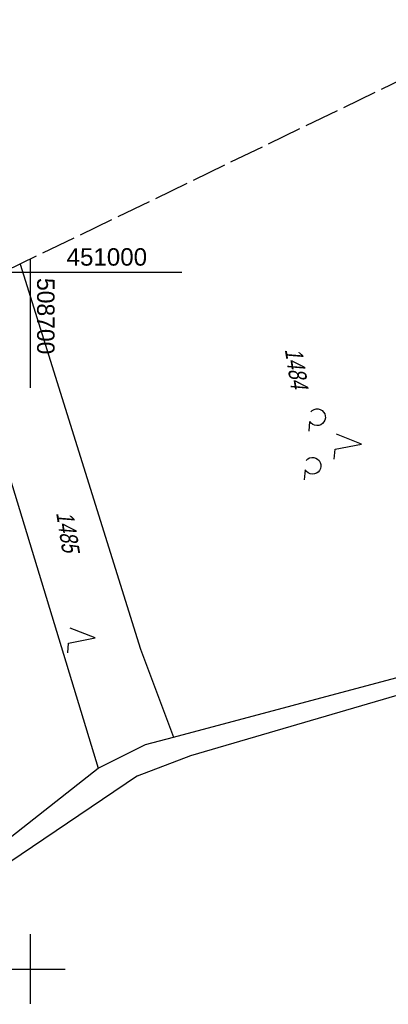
# Model space of a CAD drawing. Extents: x 508513 to 509174, y 450079 to 451036.
# Tile 49 of 51: x 508698 to 508751, y 450895 to 451036. Entities that reach past the tile are written whole.
import ezdxf

# ---------------------------------------------------------------- set-up
doc = ezdxf.new("R2010")
doc.units = 0
doc.header["$LTSCALE"] = 10
doc.header["$MEASUREMENT"] = 0
doc.linetypes.add('LT00', pattern=[0])
doc.linetypes.add('LT14', pattern=[0.6, 0.5, -0.1])
doc.layers.get('0').update_dxf_attribs({"linetype": 'LT00'})
doc.layers.add('-BLATT_122-RAND', color=7, linetype='LT14', plot=False)
for name, color, linetype in [('DFK_FLUR_NR', 250, 'LT00'), ('DFK_KATASTER', 250, 'LT00'), ('DFK_NUTZUNG', 250, 'LT00'), ('V121_RASTER', 250, 'LT00'), ('V122_RASTER', 250, 'LT00')]:
    doc.layers.add(name, color=color, linetype=linetype)
doc.styles.get("Standard").update_dxf_attribs({"font": 'ARIAL.TTF'})

# ---------------------------------------------------------------- blocks, each defined once
blk = doc.blocks.new('SYMB7222')
at = {"color": 0, "linetype": 'ByBlock'}
blk.add_line((0, 0.185), (-0.11, -0.185), dxfattribs=at)
blk.add_lwpolyline([(0.25, -0.185), (0.11, -0.185), (0, 0.185)], dxfattribs=at)
blk = doc.blocks.new('SYMB7201')
at = {"color": 0, "linetype": 'ByBlock'}
for p, q in [((0, 0.385), (-0.11, 0.015)), ((-0.255, -0.385), (-0.115, -0.385)), ((0.445, -0.385), (0.585, -0.385))]:
    blk.add_line(p, q, dxfattribs=at)
for points in [[(0.25, 0.015), (0.11, 0.015), (0, 0.385)], [(-0.393816, -0.383308), (-0.416239, -0.362945), (-0.432849, -0.337617), (-0.442589, -0.308936), (-0.444836, -0.27873), (-0.439449, -0.248923), (-0.426769, -0.221415), (-0.407606, -0.197958), (-0.38318, -0.180047), (-0.355047, -0.168823), (-0.325, -0.165), (-0.294953, -0.168823), (-0.26682, -0.180047), (-0.242394, -0.197959), (-0.223231, -0.221415), (-0.210551, -0.248923), (-0.205164, -0.27873), (-0.207411, -0.308936), (-0.21715, -0.337617), (-0.233761, -0.362945), (-0.256184, -0.383308)], [(0.306185, -0.383308), (0.283761, -0.362945), (0.267151, -0.337617), (0.257411, -0.308936), (0.255164, -0.27873), (0.260552, -0.248923), (0.273231, -0.221415), (0.292394, -0.197958), (0.31682, -0.180047), (0.344953, -0.168823), (0.375, -0.165), (0.405047, -0.168823), (0.43318, -0.180047), (0.457606, -0.197959), (0.476769, -0.221415), (0.489449, -0.248923), (0.494836, -0.27873), (0.492589, -0.308936), (0.48285, -0.337617), (0.466239, -0.362945), (0.443816, -0.383308)]]:
    blk.add_lwpolyline(points, dxfattribs=at)

msp = doc.modelspace()

# ---------------------------------------------------------------- linework, layer by layer
at = {"layer": '-BLATT_122-RAND'}
msp.add_lwpolyline([(508512.7, 450911.31), (508915.59, 450078.66), (509173.94, 450203.66), (508771.04, 451036.31), (508512.7, 450911.31)], dxfattribs=at)
at = {"layer": 'DFK_KATASTER'}
for p, q in [((508698.54, 451001.23), (508715.8, 450945.93)), ((508689.08, 450996.66), (508709.71, 450928.84)), ((508720.55, 450933.31), (508781.13, 450949.46)), ((508715.8, 450945.93), (508720.55, 450933.31)), ((508723, 450930.65), (508759.19, 450941.26)), ((508716.5, 450932.23), (508720.55, 450933.31)), ((508709.71, 450928.84), (508716.5, 450932.23)), ((508715.36, 450927.73), (508723, 450930.65)), ((508705.22, 450925.3), (508709.71, 450928.84)), ((508715.36, 450927.73), (508691.7, 450911.74)), ((508696.41, 450918.37), (508705.22, 450925.3))]:
    msp.add_line(p, q, dxfattribs=at)
at = {"layer": 'V121_RASTER'}
for p, q in [((508700, 450995), (508700, 451001.94)), ((508705, 451000), (508696, 451000))]:
    msp.add_line(p, q, dxfattribs=at)
at = {"layer": 'V122_RASTER'}
for p, q in [((508700, 450983.44), (508700, 451001.94)), ((508721.73, 451000), (508696, 451000)), ((508700, 450895), (508700, 450905)), ((508695, 450900), (508705, 450900))]:
    msp.add_line(p, q, dxfattribs=at)

# ---------------------------------------------------------------- block references
at = {"layer": 'DFK_NUTZUNG', "xscale": 10.00000000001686, "yscale": 10, "zscale": 10, "rotation": 264.7377100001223}
for name, p in [('SYMB7201', (508743.67, 450975.74)), ('SYMB7222', (508707.43, 450947.71))]:
    msp.add_blockref(name, p, dxfattribs=at)

# ---------------------------------------------------------------- texts
at = {"layer": 'DFK_FLUR_NR', "oblique": 13.754, "width": 0.75}
for s, p in [('1484', (508736.49, 450988.97)), ('1485', (508703.68, 450965.5))]:
    msp.add_text(s, height=2.5, rotation=279.0666, dxfattribs=at).set_placement(p)
at = {"layer": 'V122_RASTER'}
for s, rotation, width, p in [(' 451000', 0.0004, 0.991, (508704.23, 451001)), (' 508700', -89.9996, 0.941, (508700.96, 451000.14))]:
    msp.add_text(s, height=2.5, rotation=rotation, dxfattribs=dict(at, width=width)).set_placement(p)

doc.saveas('drawing.dxf')
